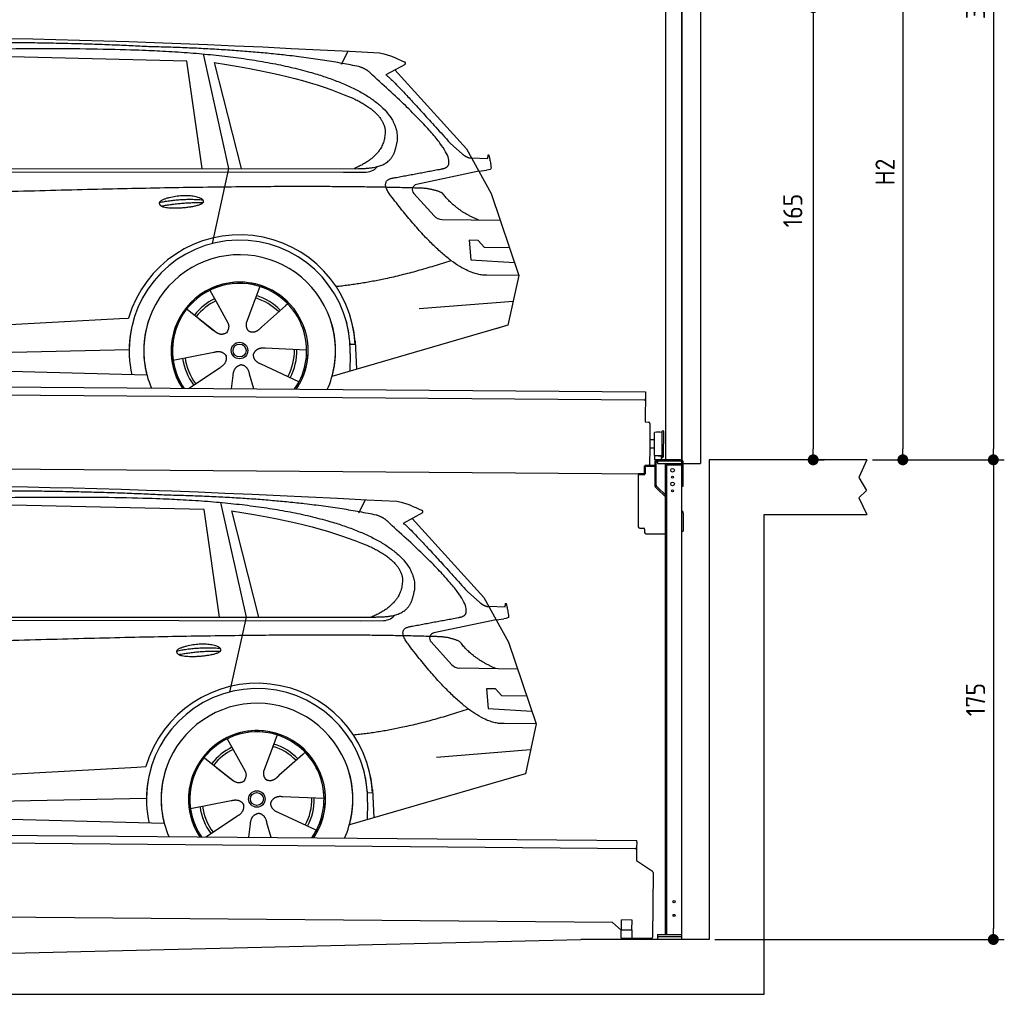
# Model space of a CAD drawing. Header units: millimetres. Extents: x -411 to 6777, y 0 to 6077.
# Tile 5 of 6: x 3183 to 6777, y 0 to 3556. Entities that reach past the tile are written whole.
import ezdxf

# ---------------------------------------------------------------- set-up
doc = ezdxf.new("R2010")
doc.units = ezdxf.units.MM
doc.layers.add('4', color=3, linetype='Continuous')
for name, color, linetype, lineweight in [('AM_0', 7, 'Continuous', 50), ('car', 10, 'Continuous', 25), ('Plattform', 7, 'Continuous', 25), ('Sichtbare Kanten(DIN)', 7, 'Continuous', 25), ('Ständer vorne', 7, 'Continuous', 25), ('Tor', 200, 'Continuous', 25)]:
    doc.layers.add(name, color=color, linetype=linetype, lineweight=lineweight)
doc.styles.get("Standard").update_dxf_attribs({"font": 'ISOCP.SHX'})
doc.dimstyles.new('GEN-ISO', dxfattribs={"dimscale": 20, "dimtxt": 3.5, "dimasz": 2, "dimexe": 2, "dimexo": 1, "dimgap": 1.5, "dimtad": 1, "dimdec": 1, "dimlfac": 0.1, "dimdsep": 46, "dimtxsty": 'STANDARD', "dimblk": 'PUNKT', "dimcen": 2, "dimclrd": 256, "dimclre": 256, "dimclrt": 2, "dimadec": 0, "dimazin": 0, "dimtp": 0.1, "dimtm": 0.1, "dimtfac": 0.71, "dimtdec": 1, "dimtmove": 2, "dimatfit": 3, "dimldrblk": 'PUNKT', "dimfxl": 2, "dimtolj": 1, "dimarcsym": 0})

# ---------------------------------------------------------------- blocks, each defined once
blk = doc.blocks.new('PUNKT')
at = {"layer": '4', "color": 0, "linetype": 'ByBlock'}
blk.add_line((-0.5, 0), (-1, 0), dxfattribs=at)
at = {"layer": '4', "color": 0, "linetype": 'ByBlock', "const_width": 0.5}
blk.add_lwpolyline([(-0.25, 0, 1), (0.25, 0, 1)], format="xyb", close=True, dxfattribs=at)
blk = doc.blocks.new('*D114')
at = {"layer": '4', "lineweight": -2, "transparency": 16777216}
for p, q in [((5720, 5300), (6776.9, 5300)), ((6736.9, 5260), (6736.9, 1990)), ((6295.4, 1950), (6776.9, 1950))]:
    blk.add_line(p, q, dxfattribs=at)
at = {"layer": 'Defpoints', "color": 0, "transparency": 16777216}
for p in [(5700, 5300), (6275.4, 1950), (6736.9, 1950)]:
    blk.add_point(p, dxfattribs=at)
at = {"layer": '4', "lineweight": -2, "transparency": 16777216, "xscale": 40, "yscale": 40, "zscale": 40}
for p, rotation in [((6736.9, 5300), 90), ((6736.9, 1950), 270)]:
    blk.add_blockref('PUNKT', p, dxfattribs=dict(at, rotation=rotation))
at = {"layer": '4', "color": 2, "transparency": 16777216, "insert": (6671.9, 3625), "char_height": 70, "attachment_point": 5, "rotation": 90}
blk.add_mtext('335', dxfattribs=at)
blk = doc.blocks.new('*D115')
at = {"layer": '4', "lineweight": -2, "transparency": 16777216}
for p, q in [((6295.4, 1950), (6776.9, 1950)), ((6736.9, 1910), (6736.9, 240)), ((5720, 200), (6776.9, 200))]:
    blk.add_line(p, q, dxfattribs=at)
at = {"layer": 'Defpoints', "color": 0, "transparency": 16777216}
for p in [(6275.4, 1950), (5700, 200), (6736.9, 200)]:
    blk.add_point(p, dxfattribs=at)
at = {"layer": '4', "lineweight": -2, "transparency": 16777216, "xscale": 40, "yscale": 40, "zscale": 40}
for p, rotation in [((6736.9, 1950), 90), ((6736.9, 200), 270)]:
    blk.add_blockref('PUNKT', p, dxfattribs=dict(at, rotation=rotation))
at = {"layer": '4', "color": 2, "transparency": 16777216, "insert": (6671.9, 1075), "char_height": 70, "attachment_point": 5, "rotation": 90}
blk.add_mtext('175', dxfattribs=at)
blk = doc.blocks.new('*D116')
at = {"layer": '4', "lineweight": -2, "transparency": 16777216}
for p, q in [((5920, 4050), (6446.5, 4050)), ((6406.5, 4010), (6406.5, 1990)), ((6295.4, 1950), (6446.5, 1950))]:
    blk.add_line(p, q, dxfattribs=at)
at = {"layer": 'Defpoints', "color": 0, "transparency": 16777216}
for p in [(5900, 4050), (6275.4, 1950), (6406.5, 1950)]:
    blk.add_point(p, dxfattribs=at)
at = {"layer": '4', "lineweight": -2, "transparency": 16777216, "xscale": 40, "yscale": 40, "zscale": 40}
for p, rotation in [((6406.5, 4050), 90), ((6406.5, 1950), 270)]:
    blk.add_blockref('PUNKT', p, dxfattribs=dict(at, rotation=rotation))
at = {"layer": '4', "color": 2, "transparency": 16777216, "insert": (6341.5, 3000), "char_height": 70, "attachment_point": 5, "rotation": 90}
blk.add_mtext('H2', dxfattribs=at)
blk = doc.blocks.new('*D118')
at = {"layer": '4', "lineweight": -2, "transparency": 16777216}
for p, q in [((5457.5, 3600), (6119.3, 3600)), ((6079.3, 3560), (6079.3, 1990)), ((6099.3, 1950), (6119.3, 1950))]:
    blk.add_line(p, q, dxfattribs=at)
at = {"layer": 'Defpoints', "color": 0, "transparency": 16777216}
for p in [(5437.5, 3600), (6079.3, 1950), (6079.3, 1950)]:
    blk.add_point(p, dxfattribs=at)
at = {"layer": '4', "lineweight": -2, "transparency": 16777216, "xscale": 40, "yscale": 40, "zscale": 40}
for p, rotation in [((6079.3, 3600), 90), ((6079.3, 1950), 270)]:
    blk.add_blockref('PUNKT', p, dxfattribs=dict(at, rotation=rotation))
at = {"layer": '4', "color": 2, "transparency": 16777216, "insert": (6004.7, 2859.2), "char_height": 70, "attachment_point": 5, "rotation": 90}
blk.add_mtext('165', dxfattribs=at)
blk = doc.blocks.new('UG Plattfrom Gl550')
at = {"layer": 'Plattform'}
for p, q in [((498.3, 603.8), (5435.1, 560.7)), ((5429.8, 530.7), (503, 573.7)), ((5435, 554.7), (5434.9, 535.7)), ((5435, 554.7), (5435.1, 560.7)), ((5434.9, 535.7), (5434.5, 488.2)), ((5434.5, 488.2), (5492.9, 448.7)), ((5495.1, 444.5), (5493, 208.2)), ((5347, 261.5), (621.4, 302.7)), ((5378.7, 233.7), (5347, 261.5)), ((5379.7, 235.2), (5380.1, 271.2)), ((5418.1, 270.8), (5380.1, 271.2)), ((5417.7, 234.8), (5418.1, 270.8)), ((5378.5, 205.2), (5378.7, 235.2)), ((5378.7, 235.2), (5418.7, 234.8)), ((5418.5, 204.8), (5418.7, 234.8)), ((5378.5, 205.2), (5418.5, 204.8)), ((5488, 203.2), (5414.8, 203.9))]:
    blk.add_line(p, q, dxfattribs=at)
for centre, radius, start, end in [((5429.9, 535.7), 5, 269.5, 359.5), ((5490.1, 444.5), 5, 359.5, 55.9134), ((5425.8, 243.8), 12, 227.6897, 228.0904), ((5414.9, 208.9), 5, 232.6301, 269.5), ((5488, 208.2), 5, 269.5, 359.5)]:
    blk.add_arc(centre, radius, start, end, dxfattribs=at)
blk = doc.blocks.new('Palette EG Gl550')
at = {"layer": 'Plattform'}
for p, q in [((429.5, 2237), (5467.3, 2198)), ((5462.1, 2168), (434.2, 2207)), ((5467.3, 2198), (5466.5, 2088)), ((5466.5, 2088), (5478.5, 2087.9)), ((5483.4, 2082.8), (5482.7, 1992.8)), ((5499.6, 1965.6), (5500.2, 2049.8)), ((5527.5, 1960.5), (5528.3, 2054.5)), ((5532.3, 2054.5), (5531.5, 1960.5)), ((5501.1, 2022.8), (5484.1, 2023)), ((5482.7, 1992.8), (5482.3, 1932.9)), ((5499.8, 1992.7), (5482.7, 1992.8)), ((5525.9, 1965), (5500.9, 1965)), ((5500.9, 1950), (5500.9, 1965)), ((5512.9, 1965), (5500.9, 1965)), ((5500.9, 1950), (5500.9, 1965)), ((5500.9, 1950), (5525.9, 1950)), ((5525.9, 1950), (5500.9, 1950)), ((5525.9, 1950), (5525.9, 1965)), ((5525.9, 1950), (5525.9, 1965)), ((5465, 1898), (341.7, 1937.7)), ((5465.2, 1928), (5465, 1898)), ((5465.2, 1928), (5477.2, 1927.9)), ((5477.2, 1927.9), (5465.2, 1928))]:
    blk.add_line(p, q, dxfattribs=at)
for centre, radius, start, end in [((5462.1, 2173), 5, 268.5823, 358.5607), ((5478.4, 2082.9), 5, 359.556, 89.556), ((5500.6, 2049.8), 0.4, 91.7323, 179.3444), ((5511.7, 1723.6), 326.8, 87.1739, 91.9438), ((5527.8, 2050.4), 0.4, 266.9623, 359.3444), ((5530.3, 2054.5), 2, 359.3444, 179.3444), ((5500, 1965.6), 0.4, 179.3444, 266.9565), ((5519.7, 2849.4), 884.4, 268.7196, 270.4008), ((5491.8, 3053.4), 1088.9, 271.795, 271.861), ((5527.2, 1964.6), 0.4, 359.556, 91.938), ((5529.5, 1960.5), 2, 179.3444, 359.3444), ((5477.3, 1932.9), 5, 269.556, 359.556)]:
    blk.add_arc(centre, radius, start, end, dxfattribs=at)
blk = doc.blocks.new('Ständer vorne 330_335')
at = {"layer": 'Ständer vorne'}
for p, q in [((5239.9, 4982), (5239.9, 4682)), ((5489.9, 4982), (5239.9, 4982)), ((5489.9, 4962), (5489.9, 4982)), ((5539.9, 4962), (5489.9, 4962)), ((5540.1, 4962), (5539.7, 4962)), ((5539.9, 4962), (5539.9, 1950)), ((5599.9, 4962), (5539.9, 4962)), ((5539.9, 4732), (5539.9, 4962)), ((5600, 1948.7), (5600, 4962)), ((5489.9, 4682), (5489.9, 4732)), ((5489.9, 4732), (5539.9, 4732)), ((5239.9, 4682), (5489.9, 4682)), ((5539.9, 4677.4), (5539.9, 4678.4)), ((5511, 1945), (5511, 1937)), ((5594.9, 1945), (5511, 1945)), ((5511, 1937), (5600, 1937))]:
    blk.add_line(p, q, dxfattribs=at)
blk = doc.blocks.new('Ständer_vorne_GT175')
for p, q in [((5441, 1898.2), (5441, 1705)), ((5510.3, 1843.9), (5539.8, 1815)), ((5512.7, 1848.6), (5540, 1821.8)), ((5446, 1700), (5461.5, 1700)), ((5464, 1697.5), (5464, 1685)), ((5469, 1680), (5540, 1680))]:
    blk.add_line(p, q)
for centre, radius, start, end in [((5595, 1940), 5, 0, 90), ((5511.1, 1857.2), 10.1, 180, 225.5525), ((5511.1, 1857.2), 5, 179.6711, 225.5525), ((5446, 1705), 5, 180, 270), ((5461.5, 1697.5), 2.5, 0, 90), ((5469, 1685), 5, 180, 270)]:
    blk.add_arc(centre, radius, start, end)
at = {"layer": 'AM_0'}
for p, q in [((5465, 1898), (5465.2, 1928)), ((5465.2, 1928), (5501, 1927.7)), ((5441, 1898.2), (5465, 1898))]:
    blk.add_line(p, q, dxfattribs=at)
at = {"layer": 'Sichtbare Kanten(DIN)'}
for p, q in [((5595, 1950), (5511, 1950)), ((5511, 1945), (5511, 1937)), ((5595.1, 1945), (5511.1, 1945)), ((5501, 1940), (5501, 1857.2)), ((5506.1, 1857.2), (5506.1, 1940)), ((5511, 1937), (5600, 1937)), ((5540, 218), (5540, 1937)), ((5540, 1932), (5600, 1932)), ((5545, 218), (5545, 1932)), ((5600, 200), (5600, 1940)), ((5605, 1854), (5605, 1940)), ((5510.3, 1843.9), (5504.1, 1850)), ((5507.6, 1853.7), (5512.7, 1848.6)), ((5600, 1854), (5605, 1854)), ((5600, 1764), (5602, 1762.1)), ((5605, 1754.9), (5605, 1690)), ((5600, 1690), (5605, 1690)), ((5511, 218), (5600, 218)), ((5511, 218), (5511, 200)), ((5600, 210), (5511, 210)), ((5600, 200), (5511, 200))]:
    blk.add_line(p, q, dxfattribs=at)
for centre, radius in [((5566, 1912), 6.5), ((5566, 1887), 3.7), ((5566, 1862), 6.5), ((5566, 1837), 3.7), ((5571.4, 338), 3.7), ((5571.4, 288), 3.7)]:
    blk.add_circle(centre, radius, dxfattribs=at)
for centre, radius, start, end in [((5511.1, 1939.9), 10.1, 90.1445, 179.6512), ((5511.1, 1940), 5, 90, 180), ((5595, 1940), 10, 0, 90), ((5595, 1754.9), 10, 0, 45.8814)]:
    blk.add_arc(centre, radius, start, end, dxfattribs=at)
blk = doc.blocks.new('Car_EG')
at = {"layer": 'car'}
for p, q in [((3792.6, 3404.8), (3091, 3421.1)), ((3852.9, 3430.7), (3945.7, 3012.4)), ((4357.9, 3393.3), (4382.1, 3440.6)), ((3848.5, 3012.4), (3792.6, 3404.8)), ((3892.2, 3399.7), (3991.7, 3012.5)), ((4589.4, 3392.6), (4519, 3354.1)), ((4552.4, 3372.3), (4814.1, 3084)), ((4754, 3105.6), (4799.2, 3065.4)), ((4814.1, 3084), (4903.3, 2921)), ((4831.7, 3051.8), (4891.9, 3049.2)), ((1721.3, 3002.4), (4364.6, 2999.2)), ((1768.3, 3011.3), (4420.2, 3012.7)), ((3945.7, 3012.4), (3884.9, 2738.8)), ((4364.6, 2999.2), (4447.5, 2999.9)), ((4858.7, 3002.5), (4631.9, 2954.6)), ((4858.7, 3002.5), (4886.4, 3006.3)), ((4621.2, 2921.6), (4695.5, 2839.8)), ((4903.3, 2921), (5004.9, 2622.4)), ((4724.6, 2826.6), (4936.3, 2823.9)), ((4856.4, 2750.6), (4823.7, 2750.9)), ((4823.7, 2750.9), (4829.9, 2679.3)), ((4879.9, 2724.5), (4856.4, 2750.6)), ((4970.4, 2723.7), (4879.9, 2724.5)), ((4829.9, 2679.3), (4988.9, 2669.3)), ((5004.9, 2622.4), (4888, 2623.9)), ((5004.9, 2622.4), (4965.3, 2440.8)), ((3877.2, 2568.5), (3906.3, 2516.1)), ((4059.5, 2582.3), (4034, 2513.6)), ((3905, 2518.5), (3906.3, 2516.1)), ((3906.3, 2516.1), (3942.9, 2449.9)), ((4161.1, 2519.6), (4153.3, 2511.2)), ((4641.2, 2501.4), (4984.6, 2529.2)), ((3789.4, 2502.8), (3900.1, 2415.1)), ((4034, 2513.6), (4010.1, 2449)), ((4153.3, 2511.2), (4065.7, 2433.8)), ((1677.7, 2363), (3547.7, 2465.1)), ((3547.7, 2465.1), (3580.2, 2466.9)), ((3839.5, 2462.9), (3890.8, 2422.3)), ((4960.7, 2439.5), (4322.9, 2253.9)), ((4965.3, 2440.8), (4921.5, 2428.1)), ((4407.3, 2383.3), (4412.9, 2280.1)), ((1697, 2310.9), (3582.9, 2352.3)), ((3743, 2313.7), (3891.6, 2342.7)), ((4230.4, 2350.4), (4079.2, 2356.8)), ((4389.1, 2337.7), (4387.4, 2272.7)), ((4407.9, 2371.2), (4388.7, 2370.2)), ((1598.6, 2313.5), (3647.1, 2260.1)), ((3799.2, 2210.6), (3914.4, 2287.1)), ((4202.2, 2234.5), (4064.9, 2298.5)), ((3956.3, 2209.2), (3962.2, 2257.6)), ((4037, 2208.5), (4022.1, 2262.1))]:
    blk.add_line(p, q, dxfattribs=at)
for radius in [30.1, 23.6]:
    blk.add_circle((3985.4, 2348.7), radius, dxfattribs=at)
for centre, radius, start, end in [((4636, 2935.1), 20, 101.911, 222.2225), ((4725.1, 2866.6), 40, 222.2225, 269.2614), ((3985.9, 2348.2), 422.7, 3.1257, 163.6879), ((3985.9, 2348.2), 403.4, 3.1257, 179.4216), ((3985.9, 2348.2), 350, 344.3697, 194.5808), ((3985.9, 2348.2), 250, 325.66, 212.9259), ((3985.9, 2348.2), 250, 325.66, 212.9259), ((3985.4, 2348.7), 245, 41.4393, 188.2101), ((3985.9, 2348.2), 250, 40.5532, 137.1602), ((3985.4, 2348.7), 209.6, 115.7372, 141.8665), ((3985.4, 2348.7), 200.6, 115.5904, 141.8784), ((3985.4, 2348.7), 200.6, 44.5019, 73.0215), ((3985.4, 2348.7), 209.6, 44.3713, 72.8747), ((3985.4, 2348.7), 245, 0.4019, 44.2101), ((3985.9, 2348.2), 422.7, 163.4862, 163.6879), ((3985.9, 2348.2), 403.4, 162.7346, 179.4216), ((3985.9, 2348.2), 350, 160.1996, 194.5808), ((3985.9, 2348.2), 250, 152.2768, 213.34), ((3985.4, 2348.7), 245, 151.8272, 188.2101), ((3985.9, 2348.2), 350, 344.3697, 17.4023), ((3985.9, 2348.2), 403.4, 3.1257, 14.8673), ((3985.9, 2348.2), 422.7, 3.1257, 14.1157), ((3985.9, 2348.2), 403.4, 172.558, 192.5899), ((3985.9, 2348.2), 350, 171.6006, 202.9387), ((3985.9, 2348.2), 250, 168.6947, 213.34), ((3985.4, 2348.7), 245, 168.6088, 214.2758), ((3985.4, 2348.7), 245, 324.7242, 8.993), ((3985.9, 2348.2), 250, 325.66, 8.9072), ((3985.9, 2348.2), 350, 336.0613, 6.0012), ((3985.9, 2348.2), 403.4, 358.5068, 5.0439), ((3985.4, 2348.7), 200.6, 331.5904, 1.0215), ((3985.4, 2348.7), 209.6, 331.7372, 0.8747), ((3985.9, 2348.2), 422.7, 3.1257, 3.2156), ((3985.4, 2348.7), 209.6, 187.7372, 216.8747), ((3985.4, 2348.7), 200.6, 187.5904, 217.0215)]:
    blk.add_arc(centre, radius, start, end, dxfattribs=at)
for points, degree in [([(2151.2, 3449.7), (2438.8, 3511.3), (3323.8, 3498), (4495.8, 3434.7)], 3), ([(3646, 3457.4), (3297.8, 3476.8), (2681.9, 3472.1)], 2), ([(4420.9, 3384.4), (4120.4, 3447), (3646, 3457.4)], 2), ([(4495.8, 3434.7), (4542.5, 3425.3), (4551.4, 3417), (4588.7, 3401.2)], 3), ([(3892.2, 3399.7), (4146.3, 3360.8), (4259.5, 3325.1), (4392.3, 3272.4)], 3), ([(4470.3, 3353.5), (4452.4, 3375.4), (4420.9, 3384.4)], 2), ([(4589.4, 3392.6), (4591.1, 3394.2), (4591.8, 3397.3), (4591.2, 3400.1), (4588.7, 3401.2)], 4), ([(4732.1, 3013.2), (4821.6, 3041.2), (4470.3, 3353.5)], 2), ([(4519, 3354.1), (4526.8, 3358.3), (4754, 3105.6)], 2), ([(4392.3, 3272.4), (4506.4, 3220.4), (4516.5, 3155.2)], 2), ([(4516.5, 3155.2), (4521.3, 3060.7), (4403.6, 3012.7)], 2), ([(4420.2, 3012.7), (4470.3, 3012.7), (4543.3, 3017.4), (4551.5, 3064.2), (4560.1, 3107.3)], 4), ([(4799.2, 3065.4), (4807.5, 3058.1), (4820.7, 3050.3), (4829.8, 3050.3), (4831.7, 3051.8)], 4), ([(4891.9, 3049.2), (4893.5, 3088.1), (4904.1, 3013.8)], 2), ([(4447.5, 2999.9), (4466.8, 3000.5), (4481.6, 3009.5), (4488.9, 3019.7)], 3), ([(4519, 3032.3), (4519.1, 3032.4), (4519.1, 3032.4), (4519.2, 3032.4)], 3), ([(4904.1, 3013.8), (4904.4, 3010.1), (4898.8, 3008.4), (4886.4, 3006.3)], 3), ([(4537, 2914.2), (4493.2, 2972.9), (4553.2, 2979.5)], 2), ([(4638.8, 2941), (3762.4, 2969.4), (1329.3, 2857.2)], 2), ([(4888, 2623.9), (4762.3, 2616.8), (4537, 2914.2)], 2), ([(4726.5, 2922.6), (4689.3, 2941), (4638.8, 2941)], 2), ([(4857.1, 2824.9), (4771.7, 2860.8), (4726.5, 2922.6)], 2), ([(3692.9, 2888.9), (3768.5, 2905.1), (3851.9, 2898.6)], 2), ([(3700, 2876), (3774.1, 2889.9), (3852, 2888.5)], 2), ([(4756.6, 2676.5), (4531.2, 2601.1), (4338.2, 2581.7)], 2), ([(3891, 2422.3), (3914.3, 2400.4), (3937.6, 2413.8)], 2), ([(3891.6, 2342.7), (3922.3, 2351.4), (3936.9, 2328.8)], 2), ([(4064.9, 2298.5), (4034.9, 2309.5), (4036.4, 2336.3)], 2), ([(4079.2, 2356.8), (4047.4, 2360.8), (4036.4, 2336.3)], 2), ([(3914.4, 2287.1), (3942.4, 2302.5), (3936.9, 2328.8)], 2), ([(3962.2, 2257.6), (3963.4, 2289.5), (3989.4, 2296.4)], 2), ([(4022.1, 2262.1), (4016.1, 2293.5), (3989.4, 2296.4)], 2)]:
    blk.add_open_spline(points, degree=degree, dxfattribs=at)
for points, degree, knots in [([(2320.7, 3436), (2347.3, 3438), (2486.7, 3439.9), (3508.2, 3460), (4128.4, 3453.6), (4583.8, 3281), (4560.1, 3107.3)], 4, [0.0821318, 0.0821318, 0.0821318, 0.0821318, 0.0821318, 0.258851, 0.508851, 1, 1, 1, 1, 1]), ([(4553.2, 2979.5), (4720.1, 3010.6), (4722.9, 3011.2), (4731.3, 3013), (4732.1, 3013.2)], 1, [0.1611508, 0.1611508, 1, 1.0196119, 1.078724, 1.0847856, 1.0847856]), ([(3700, 2876), (3676.6, 2892.6), (3722.1, 2907.9), (3805, 2927.3), (3897.6, 2893.4), (3835.4, 2870.2), (3726.3, 2864), (3704.9, 2873), (3700, 2876)], 5, [0, 0, 0, 0, 0, 0, 0.300106, 0.500106, 0.700106, 1, 1, 1, 1, 1, 1]), ([(3942.9, 2449.9), (3944.5, 2445.8), (3945.5, 2441.8), (3945.8, 2437.9), (3946.5, 2429.3), (3943.7, 2421.3), (3937.6, 2413.8)], 3, [0.2167758, 0.2167758, 0.2167758, 0.2167758, 0.4600873, 0.4600873, 0.4600873, 1, 1, 1, 1]), ([(4010.1, 2449), (4009.5, 2445.8), (4009.3, 2442.8), (4009.3, 2439.9), (4009.7, 2437.1), (4010.4, 2431.3), (4012.5, 2426), (4016, 2421.4), (4020.9, 2418.4)], 4, [0.3191838, 0.3191838, 0.3191838, 0.3191838, 0.3191838, 0.5438253, 0.5438253, 0.5438253, 0.5438253, 1, 1, 1, 1, 1]), ([(4065.7, 2433.8), (4065.7, 2433.8), (4065.7, 2433.8), (4065.7, 2433.8), (4065.7, 2433.8), (4056.6, 2424.1), (4045.9, 2414.2), (4031.6, 2411.8), (4020.9, 2418.4)], 4, [-0.000003, -0.000003, -0.000003, -0.000003, -0.000003, 0, 0, 0, 0, 1, 1, 1, 1, 1])]:
    blk.add_open_spline(points, degree=degree, knots=knots, dxfattribs=at)
blk = doc.blocks.new('Car_147')
at = {"layer": 'car'}
for p, q in [((4421.2, 1757.1), (4445.5, 1804.4)), ((3855.9, 1768.6), (3154.3, 1785)), ((3911.9, 1376.2), (3855.9, 1768.6)), ((3916.2, 1794.5), (4009.1, 1376.3)), ((3955.5, 1763.5), (4055, 1376.3)), ((4652.7, 1756.4), (4582.3, 1717.9)), ((4615.7, 1736.2), (4877.4, 1447.8)), ((4817.3, 1469.4), (4862.6, 1429.2)), ((4877.4, 1447.8), (4966.6, 1284.8)), ((4895, 1415.6), (4955.2, 1413)), ((1784.6, 1366.2), (4427.9, 1363)), ((1831.6, 1375.1), (4483.5, 1376.5)), ((4009.1, 1376.3), (3948.2, 1102.6)), ((4922, 1366.3), (4695.2, 1318.5)), ((4922, 1366.3), (4949.7, 1370.1)), ((4427.9, 1363), (4510.8, 1363.7)), ((4684.5, 1285.5), (4758.8, 1203.6)), ((4966.6, 1284.8), (5068.2, 986.2)), ((4787.9, 1190.5), (4999.6, 1187.7)), ((4919.7, 1114.4), (4887.1, 1114.7)), ((4887.1, 1114.7), (4893.3, 1043.1)), ((4943.3, 1088.3), (4919.7, 1114.4)), ((5033.7, 1087.5), (4943.3, 1088.3)), ((4893.3, 1043.1), (5052.3, 1033.1)), ((5068.2, 986.2), (4951.3, 987.7)), ((5068.2, 986.2), (5028.7, 804.6)), ((4122.8, 946.1), (4097.3, 877.4)), ((3940.6, 932.3), (3969.6, 879.9)), ((3852.7, 866.7), (3963.4, 779)), ((3968.3, 882.3), (3969.6, 879.9)), ((3969.6, 879.9), (4006.2, 813.7)), ((4097.3, 877.4), (4073.4, 812.8)), ((4216.6, 875), (4129, 797.7)), ((4224.4, 883.4), (4216.6, 875)), ((4704.5, 865.3), (5047.9, 893)), ((1741, 726.8), (3611, 829)), ((3611, 829), (3643.5, 830.7)), ((3902.9, 826.7), (3954.1, 786.1)), ((5024, 803.3), (4386.2, 617.7)), ((5028.7, 804.6), (4984.8, 791.9)), ((4293.8, 714.3), (4142.5, 720.6)), ((4471.2, 735.1), (4452, 734)), ((4470.6, 747.1), (4476.2, 643.9)), ((1760.3, 674.7), (3646.2, 716.1)), ((3806.3, 677.6), (3954.9, 706.5)), ((4452.4, 701.5), (4450.8, 636.5)), ((1661.9, 677.3), (3710.4, 623.9)), ((3862.5, 574.4), (3977.7, 650.9)), ((4265.5, 598.3), (4128.3, 662.3)), ((4019.6, 573), (4025.5, 621.4)), ((4100.3, 572.3), (4085.4, 625.9))]:
    blk.add_line(p, q, dxfattribs=at)
for radius in [30.1, 23.6]:
    blk.add_circle((4048.8, 712.5), radius, dxfattribs=at)
for centre, radius, start, end in [((4699.3, 1298.9), 20, 101.911, 222.2225), ((4788.4, 1230.4), 40, 222.2225, 269.2614), ((4049.2, 712), 422.7, 3.1257, 163.6879), ((4049.2, 712), 403.4, 3.1257, 179.4216), ((4049.2, 712), 350, 344.3697, 194.5808), ((4049.2, 712), 250, 325.66, 212.9259), ((4049.2, 712), 250, 325.66, 212.9259), ((4048.8, 712.5), 245, 41.4393, 188.2101), ((4049.2, 712), 250, 40.5532, 137.1602), ((4048.8, 712.5), 209.6, 115.7372, 141.8665), ((4048.8, 712.5), 200.6, 44.5019, 73.0215), ((4048.8, 712.5), 209.6, 44.3713, 72.8747), ((4048.8, 712.5), 200.6, 115.5904, 141.8784), ((4048.8, 712.5), 245, 0.4019, 44.2101), ((4049.2, 712), 422.7, 163.4862, 163.6879), ((4049.2, 712), 403.4, 162.7346, 179.4216), ((4049.2, 712), 350, 160.1996, 194.5808), ((4049.2, 712), 250, 152.2768, 213.34), ((4048.8, 712.5), 245, 151.8272, 188.2101), ((4049.2, 712), 350, 344.3697, 17.4023), ((4049.2, 712), 403.4, 3.1257, 14.8673), ((4049.2, 712), 422.7, 3.1257, 14.1157), ((4049.2, 712), 403.4, 172.558, 192.5899), ((4049.2, 712), 350, 171.6006, 202.9387), ((4049.2, 712), 250, 168.6947, 213.34), ((4048.8, 712.5), 245, 168.6088, 214.2758), ((4048.8, 712.5), 245, 324.7242, 8.993), ((4049.2, 712), 250, 325.66, 8.9072), ((4049.2, 712), 350, 336.0613, 6.0012), ((4049.2, 712), 403.4, 358.5068, 5.0439), ((4049.2, 712), 422.7, 3.1257, 3.2156), ((4048.8, 712.5), 209.6, 187.7372, 216.8747), ((4048.8, 712.5), 200.6, 187.5904, 217.0215), ((4048.8, 712.5), 200.6, 331.5904, 1.0215), ((4048.8, 712.5), 209.6, 331.7372, 0.8747)]:
    blk.add_arc(centre, radius, start, end, dxfattribs=at)
for points, degree in [([(2214.5, 1813.5), (2502.1, 1875.1), (3387.1, 1861.8), (4559.1, 1798.6)], 3), ([(3709.3, 1821.2), (3361.1, 1840.6), (2745.2, 1835.9)], 2), ([(4484.3, 1748.2), (4183.7, 1810.8), (3709.3, 1821.2)], 2), ([(4559.1, 1798.6), (4605.8, 1789.1), (4614.7, 1780.8), (4652, 1765)], 3), ([(3955.5, 1763.5), (4209.6, 1724.6), (4322.8, 1688.9), (4455.6, 1636.2)], 3), ([(4652.7, 1756.4), (4654.4, 1758), (4655.1, 1761.1), (4654.5, 1763.9), (4652, 1765)], 4), ([(4533.7, 1717.3), (4515.8, 1739.2), (4484.3, 1748.2)], 2), ([(4795.4, 1377), (4884.9, 1405), (4533.7, 1717.3)], 2), ([(4582.3, 1717.9), (4590.2, 1722.2), (4817.3, 1469.4)], 2), ([(4455.6, 1636.2), (4569.7, 1584.2), (4579.9, 1519.1)], 2), ([(4579.9, 1519.1), (4584.6, 1424.5), (4466.9, 1376.5)], 2), ([(4483.5, 1376.5), (4533.6, 1376.5), (4606.6, 1381.2), (4614.8, 1428), (4623.4, 1471.1)], 4), ([(4862.6, 1429.2), (4870.8, 1421.9), (4884, 1414.2), (4893.1, 1414.1), (4895, 1415.6)], 4), ([(4955.2, 1413), (4956.8, 1451.9), (4967.5, 1377.6)], 2), ([(4510.8, 1363.7), (4530.1, 1364.3), (4544.9, 1373.3), (4552.2, 1383.5)], 3), ([(4582.3, 1396.2), (4582.4, 1396.2), (4582.5, 1396.2), (4582.5, 1396.2)], 3), ([(4967.5, 1377.6), (4967.7, 1373.9), (4962.1, 1372.2), (4949.7, 1370.1)], 3), ([(4600.4, 1278), (4556.6, 1336.7), (4616.5, 1343.3)], 2), ([(4702.2, 1304.8), (3825.7, 1333.2), (1392.6, 1221)], 2), ([(4789.8, 1286.4), (4752.6, 1304.8), (4702.2, 1304.8)], 2), ([(3756.2, 1252.7), (3831.8, 1268.9), (3915.3, 1262.4)], 2), ([(4951.3, 987.7), (4825.6, 980.7), (4600.4, 1278)], 2), ([(4920.4, 1188.7), (4835.1, 1224.6), (4789.8, 1286.4)], 2), ([(3763.3, 1239.8), (3837.4, 1253.7), (3915.3, 1252.3)], 2), ([(4819.9, 1040.3), (4594.5, 964.9), (4401.5, 945.5)], 2), ([(3954.3, 786.1), (3977.6, 764.2), (4001, 777.6)], 2), ([(4142.5, 720.6), (4110.8, 724.6), (4099.7, 700.1)], 2), ([(3954.9, 706.5), (3985.7, 715.2), (4000.2, 692.6)], 2), ([(3977.7, 650.9), (4005.7, 666.3), (4000.2, 692.6)], 2), ([(4128.3, 662.3), (4098.3, 673.3), (4099.7, 700.1)], 2), ([(4025.5, 621.4), (4026.7, 653.3), (4052.7, 660.2)], 2), ([(4085.4, 625.9), (4079.4, 657.3), (4052.7, 660.2)], 2)]:
    blk.add_open_spline(points, degree=degree, dxfattribs=at)
for points, degree, knots in [([(2384, 1799.8), (2410.6, 1801.9), (2550, 1803.7), (3571.5, 1823.8), (4191.7, 1817.4), (4647.1, 1644.8), (4623.4, 1471.1)], 4, [0.0821318, 0.0821318, 0.0821318, 0.0821318, 0.0821318, 0.258851, 0.508851, 1, 1, 1, 1, 1]), ([(4616.5, 1343.3), (4783.4, 1374.4), (4786.3, 1375), (4794.6, 1376.8), (4795.4, 1377)], 1, [0.1611508, 0.1611508, 1, 1.0196119, 1.078724, 1.0847856, 1.0847856]), ([(3763.3, 1239.8), (3739.9, 1256.4), (3785.4, 1271.7), (3868.3, 1291.1), (3960.9, 1257.2), (3898.7, 1234), (3789.6, 1227.8), (3768.2, 1236.8), (3763.3, 1239.8)], 5, [0, 0, 0, 0, 0, 0, 0.300106, 0.500106, 0.700106, 1, 1, 1, 1, 1, 1]), ([(4006.2, 813.7), (4007.9, 809.6), (4008.8, 805.6), (4009.1, 801.7), (4009.8, 793.1), (4007.1, 785.1), (4001, 777.6)], 3, [0.2167758, 0.2167758, 0.2167758, 0.2167758, 0.4600873, 0.4600873, 0.4600873, 1, 1, 1, 1]), ([(4073.4, 812.8), (4072.8, 809.7), (4072.6, 806.6), (4072.6, 803.7), (4073, 800.9), (4073.7, 795.1), (4075.8, 789.8), (4079.3, 785.2), (4084.2, 782.2)], 4, [0.3191838, 0.3191838, 0.3191838, 0.3191838, 0.3191838, 0.5438253, 0.5438253, 0.5438253, 0.5438253, 1, 1, 1, 1, 1]), ([(4129, 797.7), (4129, 797.7), (4129, 797.7), (4129, 797.7), (4129, 797.7), (4119.9, 787.9), (4109.2, 778), (4095, 775.6), (4084.2, 782.2)], 4, [-0.000003, -0.000003, -0.000003, -0.000003, -0.000003, 0, 0, 0, 0, 1, 1, 1, 1, 1])]:
    blk.add_open_spline(points, degree=degree, knots=knots, dxfattribs=at)
blk = doc.blocks.new('Gebäude_335_GT175')
for p, q in [((6275.4, 1950), (5700, 1950)), ((5700, 1950), (5700, 200)), ((6275.4, 1950), (6246.4, 1885.9)), ((6246.4, 1885.9), (6274.3, 1838)), ((6274.3, 1838), (6246.4, 1811)), ((6246.4, 1811), (6275.4, 1750)), ((5900, 0), (5900, 1750)), ((5900, 1750), (6275.4, 1750)), ((3000, 146.1), (5231.6, 200)), ((5700, 200), (5231.6, 200)), ((0, 0), (5900, 0))]:
    blk.add_line(p, q)
blk = doc.blocks.new('Tor 335 bis 365 Gebäude')
at = {"layer": 'Tor'}
for p, q in [((5465.6, 4964.5), (5465.6, 5263)), ((5465.6, 5263), (5668, 5263)), ((5668, 4657.1), (5668, 5263)), ((5557, 4964.5), (5465.6, 4964.5)), ((5557, 4964.5), (5557, 4663)), ((5562, 4657.1), (5600, 4657.1)), ((5600, 4657.1), (5600, 4657)), ((5668, 4657), (5668, 4657.1)), ((5600, 1937), (5668, 1937))]:
    blk.add_line(p, q, dxfattribs=at)
at = {"layer": 'Tor', "lineweight": 25}
blk.add_line((5600, 4657.1), (5600, 1937), dxfattribs=at)
at = {"layer": 'Tor'}
blk.add_lwpolyline([(5668, 4657.1), (5668, 1937)], dxfattribs=at)
blk.add_arc((5563, 4663), 6, 180, 260.4059, dxfattribs=at)

msp = doc.modelspace()

# ---------------------------------------------------------------- block references
for name in ['Gebäude_335_GT175', 'Car_EG', 'Palette EG Gl550', 'Ständer_vorne_GT175', 'Car_147', 'UG Plattfrom Gl550']:
    msp.add_blockref(name, (0, 0))
at = {"layer": 'Ständer vorne'}
msp.add_blockref('Ständer vorne 330_335', (0, 0), dxfattribs=at)
at = {"layer": 'Tor'}
msp.add_blockref('Tor 335 bis 365 Gebäude', (0, 0), dxfattribs=at)

# ---------------------------------------------------------------- dimensions: what is measured, and where the dimension line sits
at = {"layer": '4'}
for base, p1, p2, override, picture, middle in [((6736.86, 1950), (5700, 5300), (6275.45, 1950), {"dimdec": 0, "dimtdec": 3, "dimtolj": 0}, '*D114', (6671.86, 3625)), ((6736.86, 200), (6275.45, 1950), (5700, 200), {"dimtdec": 3, "dimtolj": 0}, '*D115', (6671.86, 1075))]:
    dim = msp.add_linear_dim(base=base, p1=p1, p2=p2, angle=90, dimstyle='GEN-ISO', override=override, dxfattribs=at)
    dim.commit()
    dim.dimension.update_dxf_attribs({"geometry": picture, "text_midpoint": middle})
dim = msp.add_linear_dim(base=(6406.55, 1950), p1=(5900, 4050), p2=(6275.45, 1950), angle=90, text='H2', dimstyle='GEN-ISO', override={"dimdec": 0, "dimtdec": 3, "dimtolj": 0}, dxfattribs=at)
dim.commit()
dim.dimension.update_dxf_attribs({"geometry": '*D116', "text_midpoint": (6341.54, 3000)})
dim = msp.add_linear_dim(base=(6079.31, 1950), p1=(5437.5, 3599.97), p2=(6079.31, 1950), angle=90, dimstyle='GEN-ISO', override={"dimtdec": 3, "dimtolj": 0}, dxfattribs=at)
dim.commit()
dim.dimension.update_dxf_attribs({"geometry": '*D118', "text_midpoint": (6004.71, 2859.23), "dimtype": 160})

doc.saveas('drawing.dxf')
